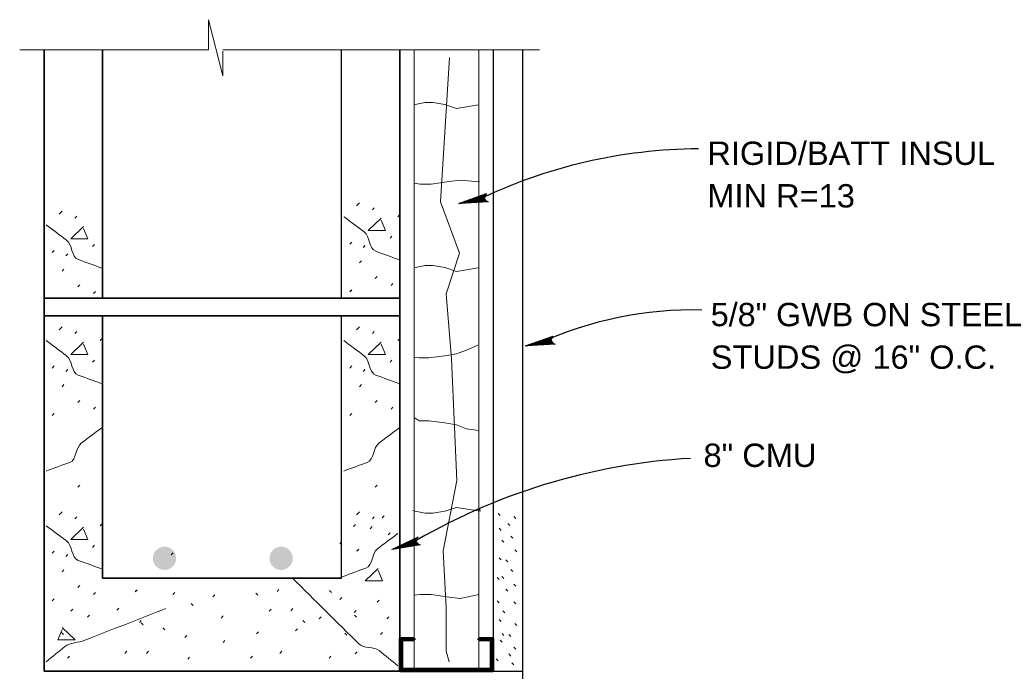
# Model space of a CAD drawing. Extents: x 1745 to 4097, y 1178 to 2898.
# Tile 5 of 18: x 2994 to 3015, y 1225 to 1239. Entities that reach past the tile are written whole.
import ezdxf
from ezdxf.enums import TextEntityAlignment as Align

# ---------------------------------------------------------------- set-up
doc = ezdxf.new("R2010")
doc.units = 0
doc.header["$LTSCALE"] = 0.03937
doc.header["$MEASUREMENT"] = 0
for name, color, linetype, lineweight in [('A-Anno-Patt', 152, 'Continuous', 18), ('A-Anno-Text', 53, 'Continuous', 25), ('A-Wall-Full-Extr', 2, 'Continuous', 35), ('OD38a701$0$Level 1', 7, 'Continuous', 18), ('OD38a701$0$Level 15', 7, 'Continuous', 18), ('OD38a701$0$Level 46', 7, 'Continuous', 18), ('OD38a701$0$Level 53', 7, 'Continuous', 18), ('OD38a701$0$Level 56', 7, 'Continuous', 18)]:
    doc.layers.add(name, color=color, linetype=linetype, lineweight=lineweight)
doc.styles.add('notes', font='ARIAL.TTF')

# ---------------------------------------------------------------- blocks, each defined once
blk = doc.blocks.new('OD38a701$0$LARROW_1')
at = {"layer": 'OD38a701$0$Level 46', "color": 3, "linetype": 'Continuous', "lineweight": 25, "flags": 128}
blk.add_lwpolyline([(-0.1564, 0.0226), (0, 0), (-0.1563, -0.0226), (-0.1514, -0.0189), (-0.1445, -0.0121), (-0.1411, -0.0059), (-0.1402, 0), (-0.1415, 0.0066), (-0.1451, 0.0131), (-0.1521, 0.0195), (-0.1564, 0.0226), (-0.0046, 0.0002), (-0.1513, -0.0211), (-0.1468, -0.0177), (-0.1395, -0.0109), (-0.1371, -0.002), (-0.1388, 0.0069), (-0.143, 0.013), (-0.1481, 0.018), (-0.1516, 0.0208), (-0.0129, 0.0003), (-0.1446, -0.0186), (-0.14, -0.0156), (-0.1376, -0.0117), (-0.135, -0.0068), (-0.1336, 0.0003), (-0.1344, 0.006), (-0.1371, 0.0105), (-0.1428, 0.0141), (-0.1465, 0.0185), (-0.0225, 0.0003), (-0.1374, -0.0159), (-0.1323, -0.0095), (-0.1308, -0.0018), (-0.1315, 0.0069), (-0.1414, 0.0163), (-0.0333, 0.0008), (-0.1308, -0.0129), (-0.1294, -0.0084), (-0.1264, -0.0011), (-0.1283, 0.0066), (-0.136, 0.0135), (-0.0431, 0.0007), (-0.1272, -0.01), (-0.1245, -0.0045), (-0.1233, 0.0014), (-0.1291, 0.0105), (-0.0549, 0.0007), (-0.1221, -0.0075), (-0.1203, -0.0034), (-0.1197, 0.0014), (-0.1245, 0.008), (-0.0689, 0.0007), (-0.1179, -0.0047), (-0.1165, 0.0016), (-0.121, 0.0055), (-0.0804, 0.0007), (-0.1146, -0.0029), (-0.1154, 0.0032), (-0.0921, 0.0008), (-0.1133, -0.0009), (-0.1139, 0.001), (-0.1066, 0.001)], dxfattribs=at)
blk = doc.blocks.new('OD38a701$0$LARROW_4')
at = {"layer": 'OD38a701$0$Level 56', "color": 3, "linetype": 'Continuous', "lineweight": 18, "flags": 128}
blk.add_lwpolyline([(-0.1564, 0.0226), (0, 0), (-0.1563, -0.0226), (-0.1514, -0.0189), (-0.1445, -0.0121), (-0.1411, -0.0059), (-0.1403, 0), (-0.1415, 0.0066), (-0.1451, 0.0131), (-0.1521, 0.0195), (-0.1564, 0.0226), (-0.0046, 0.0003), (-0.1513, -0.0211), (-0.1468, -0.0178), (-0.1395, -0.0109), (-0.1371, -0.002), (-0.1387, 0.0069), (-0.143, 0.013), (-0.1481, 0.018), (-0.1516, 0.0207), (-0.0129, 0.0002), (-0.1446, -0.0186), (-0.14, -0.0156), (-0.1376, -0.0117), (-0.135, -0.0068), (-0.1336, 0.0003), (-0.1344, 0.006), (-0.1371, 0.0105), (-0.1428, 0.0141), (-0.1465, 0.0185), (-0.0225, 0.0003), (-0.1374, -0.0159), (-0.1323, -0.0095), (-0.1308, -0.0017), (-0.1315, 0.0069), (-0.1414, 0.0163), (-0.0332, 0.0008), (-0.1308, -0.0129), (-0.1294, -0.0084), (-0.1264, -0.0011), (-0.1283, 0.0066), (-0.136, 0.0135), (-0.0431, 0.0007), (-0.1272, -0.01), (-0.1245, -0.0045), (-0.1232, 0.0014), (-0.1291, 0.0105), (-0.0549, 0.0007), (-0.1221, -0.0075), (-0.1202, -0.0034), (-0.1198, 0.0014), (-0.1245, 0.008), (-0.0689, 0.0008), (-0.1179, -0.0048), (-0.1165, 0.0016), (-0.121, 0.0055), (-0.0804, 0.0007), (-0.1146, -0.0029), (-0.1154, 0.0033), (-0.0921, 0.0008), (-0.1133, -0.0009), (-0.1139, 0.001), (-0.1066, 0.001)], dxfattribs=at)

msp = doc.modelspace()

# ---------------------------------------------------------------- hatches: boundary and pattern name
at = {"layer": 'A-Wall-Full-Extr'}
h = msp.add_hatch(color=256, dxfattribs=at)
edge = h.paths.add_edge_path()
edge.add_arc((2996.71468, 1227.76734), 0.25, 0, 360)
h = msp.add_hatch(color=256, dxfattribs=at)
edge = h.paths.add_edge_path()
edge.add_arc((2999.21456, 1227.76734), 0.25, 0, 360)

# ---------------------------------------------------------------- linework, layer by layer
at = {"layer": 'A-Anno-Patt', "flags": 128}
for points in [[(3002.81414, 1225.54688), (3002.7485, 1225.77674), (3002.7485, 1226.70574), (3002.69038, 1227.92486), (3002.9805, 1229.43436), (3002.8645, 1232.04699), (3002.7485, 1233.44036), (3003.0385, 1234.31124), (3002.63238, 1235.41436), (3002.82225, 1238.50658)], [(3003.44071, 1237.49117), (3002.97296, 1237.41323), (3002.72008, 1237.49748), (3002.46721, 1237.53973), (3002.29871, 1237.53973), (3002.08796, 1237.49748), (3002.06646, 1237.49318)], [(3003.46866, 1235.8394), (3003.04846, 1235.87598), (3002.81208, 1235.84648), (3002.42821, 1235.78735), (3002.19183, 1235.78735), (3002.07258, 1235.81389)], [(3003.43904, 1233.99752), (3002.97296, 1233.91985), (3002.72008, 1234.0041), (3002.46721, 1234.04635), (3002.29871, 1234.04635), (3002.09004, 1234.00452)], [(3003.43211, 1232.33582), (3003.43211, 1232.33582), (3003.18358, 1232.2331), (3002.97296, 1232.14885), (3002.72008, 1232.1066), (3002.38296, 1232.06448), (3002.17221, 1232.06448), (3002.06452, 1232.07039)], [(3003.44538, 1230.50435), (3003.44538, 1230.50435), (3003.18358, 1230.54635), (3002.97296, 1230.6306), (3002.72008, 1230.67285), (3002.38296, 1230.71498), (3002.17221, 1230.71498), (3002.06452, 1230.78306)], [(3003.47194, 1228.81887), (3003.47858, 1228.77535), (3002.97296, 1228.8596), (3002.72008, 1228.77535), (3002.46721, 1228.7331), (3002.29871, 1228.7331), (3002.08796, 1228.77535), (3002.08796, 1228.77535), (3002.03796, 1228.79233)], [(3003.45866, 1226.9874), (3003.04846, 1226.90348), (3002.81208, 1226.93298), (3002.42821, 1226.9921), (3002.19183, 1226.9921), (3002.06452, 1226.97413), (3002.06452, 1226.97413)]]:
    msp.add_lwpolyline(points, dxfattribs=at)
at = {"layer": 'A-Anno-Text'}
for centre, radius, start, end in [((3008.24481, 1225.44818), 11.10134, 90.443404, 115.742769), ((3008.03618, 1225.1593), 7.93267, 88.587207, 114.531713), ((3008.76133, 1216.64558), 13.28747, 93.352264, 120.838903)]:
    msp.add_arc(centre, radius, start, end, dxfattribs=at)
at = {"layer": 'A-Wall-Full-Extr'}
for p, q in [((2994.13604, 1225.34351), (2994.13604, 1238.6717)), ((2995.38554, 1233.34356), (2995.38554, 1238.6717)), ((3001.75904, 1225.34351), (3001.75904, 1238.6717)), ((2994.13597, 1233.34356), (3001.75897, 1233.34356)), ((2994.13597, 1232.96856), (3001.75897, 1232.96856)), ((2995.38554, 1227.34356), (2995.38554, 1232.96856)), ((2996.85897, 1227.84018), (2996.90097, 1227.88368)), ((2995.3856, 1227.34356), (3000.5096, 1227.34356)), ((2994.13597, 1225.34356), (3001.75897, 1225.34356))]:
    msp.add_line(p, q, dxfattribs=at)
at = {"layer": 'OD38a701$0$Level 1', "color": 7, "linetype": 'Continuous', "lineweight": 18}
for p, q in [((2997.65663, 1238.6717), (2997.65658, 1239.31672)), ((2997.65658, 1239.31672), (2997.96799, 1238.11299)), ((2993.61114, 1238.6717), (2997.65663, 1238.6717)), ((2997.96799, 1238.6717), (3004.75403, 1238.6717)), ((2997.96799, 1238.11299), (2997.96799, 1238.64475))]:
    msp.add_line(p, q, dxfattribs=at)
at = {"layer": 'OD38a701$0$Level 15', "color": 7, "linetype": 'Continuous', "lineweight": 25}
for p, q in [((3000.50954, 1233.34356), (3000.50954, 1238.6717)), ((3000.50954, 1227.34356), (3000.50954, 1232.96856)), ((3001.75897, 1225.34356), (2994.13597, 1225.34356)), ((2994.13597, 1225.34356), (3001.75897, 1225.34356))]:
    msp.add_line(p, q, dxfattribs=at)
at = {"layer": 'OD38a701$0$Level 15', "color": 4, "linetype": 'Continuous', "lineweight": 25}
for p, q in [((3003.75904, 1238.6717), (3003.75904, 1225.34356)), ((3004.38404, 1238.6717), (3004.38404, 1224.71856)), ((3001.75897, 1225.34356), (3004.38404, 1225.34356))]:
    msp.add_line(p, q, dxfattribs=at)
at = {"layer": 'OD38a701$0$Level 15', "color": 3, "linetype": 'Continuous', "lineweight": 60}
for p, q in [((3001.76556, 1226.04607), (3002.06504, 1226.04607)), ((3001.76556, 1225.35122), (3001.76556, 1226.04607)), ((3002.06504, 1226.01522), (3002.06504, 1226.04607)), ((3003.45236, 1226.04607), (3003.74832, 1226.04607)), ((3003.45236, 1226.01522), (3003.45236, 1226.04607)), ((3003.74832, 1225.35122), (3003.74832, 1226.04607)), ((3001.80071, 1225.39078), (3001.80071, 1226.01522)), ((3001.80071, 1226.01522), (3002.06504, 1226.01522)), ((3003.45236, 1226.01522), (3003.71318, 1226.01522)), ((3003.71318, 1225.39078), (3003.71318, 1226.01522)), ((3001.80071, 1225.39078), (3003.71318, 1225.39078)), ((3001.76556, 1225.35122), (3003.74832, 1225.35122))]:
    msp.add_line(p, q, dxfattribs=at)
at = {"layer": 'OD38a701$0$Level 46', "color": 3, "linetype": 'Continuous', "lineweight": 18}
for p, q in [((3002.06504, 1225.39078), (3002.06504, 1238.6717)), ((3003.45236, 1225.39078), (3003.45236, 1238.6717))]:
    msp.add_line(p, q, dxfattribs=at)
msp.add_arc((3007.85401, 1220.06092), 7.93267, 116.411187, 116.420327, dxfattribs=at)
at = {"layer": 'OD38a701$0$Level 53', "color": 4, "linetype": 'Continuous', "lineweight": 18}
for p, q in [((3000.83257, 1235.3242), (3000.87457, 1235.3677)), ((3000.85357, 1235.3452), (3000.89557, 1235.3887)), ((2994.4551, 1235.14713), (2994.4971, 1235.19063)), ((2994.4761, 1235.16813), (2994.5181, 1235.21163)), ((2994.79172, 1235.06288), (2994.83372, 1235.10638)), ((3001.16919, 1235.23995), (3001.21119, 1235.28345)), ((3001.71619, 1235.09258), (3001.75819, 1235.13608)), ((2995.17047, 1234.45251), (2995.21247, 1234.49601)), ((3000.68532, 1234.50333), (3000.72732, 1234.54683)), ((3001.54794, 1234.62958), (3001.58994, 1234.67308)), ((2994.30785, 1234.32626), (2994.34985, 1234.36976)), ((3000.89569, 1234.10333), (3000.93769, 1234.14683)), ((2994.51822, 1233.92626), (2994.56022, 1233.96976)), ((2994.85485, 1233.58951), (2994.89685, 1233.63301)), ((3001.23232, 1233.76658), (3001.27432, 1233.81008)), ((3001.56894, 1233.61933), (3001.61094, 1233.66283)), ((2995.19147, 1233.44226), (2995.23347, 1233.48576)), ((2994.4551, 1232.66813), (2994.4971, 1232.71163)), ((2994.4761, 1232.68913), (2994.5181, 1232.73263)), ((2994.79172, 1232.58388), (2994.83372, 1232.62738)), ((3000.83257, 1232.66813), (3000.87457, 1232.71163)), ((3000.85357, 1232.68913), (3000.89557, 1232.73263)), ((3001.16919, 1232.58388), (3001.21119, 1232.62738)), ((2995.33872, 1232.43651), (2995.38072, 1232.48001)), ((3001.71619, 1232.43651), (3001.75819, 1232.48001)), ((2995.17047, 1231.97351), (2995.21247, 1232.01701)), ((3001.54794, 1231.97351), (3001.58994, 1232.01701)), ((2994.30785, 1231.84726), (2994.34985, 1231.89076)), ((3000.68532, 1231.84726), (3000.72732, 1231.89076)), ((2994.51822, 1231.44726), (2994.56022, 1231.49076)), ((3000.89569, 1231.44726), (3000.93769, 1231.49076)), ((2994.85485, 1231.11051), (2994.89685, 1231.15401)), ((3001.23232, 1231.11051), (3001.27432, 1231.15401)), ((2995.19147, 1230.96326), (2995.23347, 1231.00676)), ((3001.56894, 1230.96326), (3001.61094, 1231.00676)), ((2994.85485, 1229.28921), (2994.89685, 1229.33271)), ((3001.23232, 1229.28921), (3001.27432, 1229.33271)), ((2994.4551, 1228.69668), (2994.4971, 1228.74018)), ((2994.4761, 1228.71768), (2994.5181, 1228.76118)), ((2994.79172, 1228.61243), (2994.83372, 1228.65593)), ((3000.83257, 1228.69668), (3000.87457, 1228.74018)), ((3000.85357, 1228.71768), (3000.89557, 1228.76118)), ((3001.16919, 1228.61243), (3001.21119, 1228.65593)), ((3001.37697, 1228.63343), (3001.41897, 1228.67693)), ((3003.9056, 1228.68181), (3003.8636, 1228.72531)), ((3004.24222, 1228.61868), (3004.20022, 1228.66218)), ((2995.33872, 1228.46506), (2995.38072, 1228.50856)), ((3001.12447, 1228.40193), (3001.16647, 1228.44543)), ((3003.9266, 1228.36606), (3003.8846, 1228.40956)), ((3004.11597, 1228.47131), (3004.07397, 1228.51481)), ((3003.98972, 1228.11356), (3003.94772, 1228.15706)), ((3004.1791, 1228.19768), (3004.1371, 1228.24118)), ((2995.17047, 1228.00206), (2995.21247, 1228.04556)), ((3000.51297, 1228.05818), (3000.47097, 1228.10168)), ((3004.26322, 1227.90306), (3004.22122, 1227.94656)), ((2994.30785, 1227.87581), (2994.34985, 1227.91931)), ((3003.9266, 1227.73468), (3003.8846, 1227.77818)), ((3004.07385, 1227.69256), (3004.03185, 1227.73606)), ((2994.51822, 1227.47581), (2994.56022, 1227.51931)), ((3004.1791, 1227.48218), (3004.1371, 1227.52568)), ((3003.8846, 1227.31381), (3003.8426, 1227.35731)), ((3003.98972, 1227.33481), (3003.94772, 1227.37831)), ((2994.85485, 1227.13906), (2994.89685, 1227.18256)), ((2999.12572, 1227.05481), (2999.16772, 1227.09831)), ((3004.07397, 1227.06118), (3004.03197, 1227.10468)), ((3004.24222, 1227.16643), (3004.20022, 1227.20993)), ((2995.19147, 1226.99181), (2995.23347, 1227.03531)), ((2996.8956, 1226.99168), (2996.9376, 1227.03518)), ((2997.75235, 1226.93931), (2997.79435, 1226.98281)), ((2998.71485, 1226.97868), (2998.67285, 1227.02218)), ((3000.2916, 1227.03406), (3000.2496, 1227.07756)), ((3000.47222, 1226.88643), (3000.51422, 1226.92993)), ((2994.7076, 1226.63406), (2994.7496, 1226.67756)), ((2995.69635, 1226.65493), (2995.73835, 1226.69843)), ((2997.3316, 1226.75718), (2997.2896, 1226.80068)), ((2998.95747, 1226.63381), (2998.99947, 1226.67731)), ((2999.41972, 1226.64393), (2999.46172, 1226.68743)), ((3001.27172, 1226.82331), (3001.31372, 1226.86681)), ((3003.88472, 1226.80856), (3003.84272, 1226.85206)), ((3004.24235, 1226.78756), (3004.20035, 1226.83106)), ((2997.92647, 1226.48656), (2997.96847, 1226.53006)), ((3000.03047, 1226.46556), (3000.07247, 1226.50906)), ((3000.82747, 1226.50606), (3000.78547, 1226.54956)), ((3001.4821, 1226.46556), (3001.5241, 1226.50906)), ((3003.92672, 1226.40881), (3003.88472, 1226.45231)), ((3004.01085, 1226.59818), (3003.96885, 1226.64168)), ((2996.17597, 1226.38756), (2996.21797, 1226.43106)), ((2996.25697, 1226.34106), (2996.21347, 1226.38456)), ((2996.72297, 1226.23131), (2996.68097, 1226.27481)), ((2999.52547, 1226.21293), (2999.56747, 1226.25643)), ((2999.71897, 1226.38756), (2999.67697, 1226.43106)), ((3004.26335, 1226.32456), (3004.22135, 1226.36806)), ((2994.54997, 1226.13556), (2994.50797, 1226.17906)), ((2997.1481, 1226.06556), (2997.1901, 1226.10906)), ((2998.68397, 1226.14968), (2998.72597, 1226.19318)), ((3000.6236, 1226.12056), (3000.5816, 1226.16406)), ((3003.98985, 1226.11393), (3003.94785, 1226.15743)), ((3004.13697, 1226.09306), (3004.09497, 1226.13656)), ((2997.9686, 1225.96031), (2998.0106, 1226.00381)), ((3003.94785, 1225.96668), (3003.90585, 1226.01018)), ((3004.24235, 1225.81931), (3004.20035, 1225.86281)), ((2995.86472, 1225.72881), (2995.90672, 1225.77231)), ((2996.3276, 1225.72893), (2996.3696, 1225.77243)), ((2997.21122, 1225.60256), (2997.25322, 1225.64606)), ((2998.55772, 1225.62356), (2998.59972, 1225.66706)), ((2999.18885, 1225.72881), (2999.23085, 1225.77231)), ((3000.24085, 1225.62368), (3000.28285, 1225.66718)), ((3003.8636, 1225.56668), (3003.8216, 1225.61018)), ((3004.1371, 1225.67193), (3004.0951, 1225.71543)), ((3004.20022, 1225.48243), (3004.15822, 1225.52593))]:
    msp.add_line(p, q, dxfattribs=at)
at = {"layer": 'OD38a701$0$Level 53', "color": 4, "linetype": 'Continuous', "lineweight": 25}
for p, q in [((3000.97694, 1234.42958), (3001.01744, 1234.47308)), ((2994.59947, 1234.25251), (2994.63997, 1234.29601)), ((3000.68757, 1233.48533), (3000.72957, 1233.52733)), ((2994.59947, 1231.77351), (2994.63997, 1231.81701)), ((3000.97694, 1231.77351), (3001.01744, 1231.81701)), ((2994.3101, 1230.82926), (2994.3521, 1230.87126)), ((3000.68757, 1230.82926), (3000.72957, 1230.87126)), ((3000.76422, 1228.44668), (3000.80622, 1228.48868)), ((3001.50697, 1228.26856), (3001.54897, 1228.31206)), ((3000.83797, 1227.92356), (3000.87997, 1227.96556)), ((2994.59947, 1227.80206), (2994.63997, 1227.84556)), ((2996.08447, 1227.05231), (2996.12647, 1227.09431)), ((2994.3101, 1226.85781), (2994.3521, 1226.89981)), ((2995.06747, 1226.50606), (2995.10947, 1226.54956)), ((3000.78235, 1226.60318), (3000.82435, 1226.64668)), ((3001.34497, 1226.13556), (3001.38697, 1226.17906)), ((2994.63547, 1225.62706), (2994.67597, 1225.66906)), ((3000.80347, 1225.71856), (3000.84547, 1225.76206))]:
    msp.add_line(p, q, dxfattribs=at)
at = {"layer": 'OD38a701$0$Level 53', "color": 4, "linetype": 'Continuous', "lineweight": 18, "flags": 128}
for points in [[(3001.35644, 1235.06033), (3001.08194, 1234.79633), (3001.45094, 1234.79633), (3001.35644, 1235.01833)], [(2994.97897, 1234.88326), (2994.70447, 1234.61926), (2995.07347, 1234.61926), (2994.97897, 1234.84126)], [(2994.97897, 1232.40426), (2994.70447, 1232.14026), (2995.07347, 1232.14026), (2994.97897, 1232.36226)], [(3001.35644, 1232.40426), (3001.08194, 1232.14026), (3001.45094, 1232.14026), (3001.35644, 1232.36226)], [(2994.97897, 1228.43281), (2994.70447, 1228.16881), (2995.07347, 1228.16881), (2994.97897, 1228.39081)], [(3001.29097, 1227.55006), (3001.01797, 1227.28606), (3001.38547, 1227.28606), (3001.29097, 1227.50806)], [(2994.52447, 1226.27956), (2994.79897, 1226.01706), (2994.42997, 1226.01706), (2994.52447, 1226.23756)]]:
    msp.add_lwpolyline(points, dxfattribs=at)
at = {"layer": 'OD38a701$0$Level 53', "color": 4, "linetype": 'Continuous', "lineweight": 18}
for points, knots in [([(2994.18097, 1234.91476), (2994.32529, 1234.80652), (2994.47009, 1234.69888), (2994.61447, 1234.59076), (2994.74445, 1234.49342), (2994.71412, 1234.23023), (2994.86647, 1234.17376), (2995.03473, 1234.11139), (2995.20363, 1234.0512), (2995.37197, 1233.98926)], [0, 0, 0, 0, 0.3454734, 0.3454734, 0.3454734, 0.65649474, 0.65649474, 0.65649474, 1, 1, 1, 1]), ([(3000.55844, 1235.09183), (3000.70276, 1234.98359), (3000.84756, 1234.87595), (3000.99194, 1234.76783), (3001.12192, 1234.67049), (3001.09159, 1234.4073), (3001.24394, 1234.35083), (3001.4122, 1234.28846), (3001.5811, 1234.22827), (3001.74944, 1234.16633)], [0, 0, 0, 0, 0.3454734, 0.3454734, 0.3454734, 0.65649474, 0.65649474, 0.65649474, 1, 1, 1, 1]), ([(2994.18097, 1232.43576), (2994.32529, 1232.32752), (2994.47009, 1232.21988), (2994.61447, 1232.11176), (2994.74445, 1232.01442), (2994.71412, 1231.75123), (2994.86647, 1231.69476), (2995.03473, 1231.63239), (2995.20363, 1231.5722), (2995.37197, 1231.51026)], [0, 0, 0, 0, 0.3454734, 0.3454734, 0.3454734, 0.65649474, 0.65649474, 0.65649474, 1, 1, 1, 1]), ([(3000.55844, 1232.43576), (3000.70276, 1232.32752), (3000.84756, 1232.21988), (3000.99194, 1232.11176), (3001.12192, 1232.01442), (3001.09159, 1231.75123), (3001.24394, 1231.69476), (3001.4122, 1231.63239), (3001.5811, 1231.5722), (3001.74944, 1231.51026)], [0, 0, 0, 0, 0.3454734, 0.3454734, 0.3454734, 0.65649474, 0.65649474, 0.65649474, 1, 1, 1, 1]), ([(2995.36873, 1230.56387), (2995.22441, 1230.45563), (2995.07961, 1230.34799), (2994.93523, 1230.23987), (2994.80525, 1230.14253), (2994.83558, 1229.87934), (2994.68323, 1229.82287), (2994.51497, 1229.76049), (2994.34607, 1229.7003), (2994.17773, 1229.63837)], [0, 0, 0, 0, 0.3454734, 0.3454734, 0.3454734, 0.65649474, 0.65649474, 0.65649474, 1, 1, 1, 1]), ([(3001.7462, 1230.56387), (3001.60188, 1230.45563), (3001.45708, 1230.34799), (3001.3127, 1230.23987), (3001.18272, 1230.14253), (3001.21305, 1229.87934), (3001.0607, 1229.82287), (3000.89244, 1229.76049), (3000.72354, 1229.7003), (3000.5552, 1229.63837)], [0, 0, 0, 0, 0.3454734, 0.3454734, 0.3454734, 0.65649474, 0.65649474, 0.65649474, 1, 1, 1, 1]), ([(2994.18097, 1228.46431), (2994.32529, 1228.35607), (2994.47009, 1228.24843), (2994.61447, 1228.14031), (2994.74445, 1228.04297), (2994.71412, 1227.77978), (2994.86647, 1227.72331), (2995.03473, 1227.66094), (2995.20363, 1227.60075), (2995.37197, 1227.53881)], [0, 0, 0, 0, 0.3454734, 0.3454734, 0.3454734, 0.65649474, 0.65649474, 0.65649474, 1, 1, 1, 1]), ([(3001.71397, 1228.29668), (3001.56965, 1228.18844), (3001.42485, 1228.0808), (3001.28047, 1227.97268), (3001.15049, 1227.87534), (3001.18074, 1227.61244), (3001.02847, 1227.55568), (3000.8603, 1227.493), (3000.69125, 1227.43328), (3000.52297, 1227.37118)], [0, 0, 0, 0, 0.3454734, 0.3454734, 0.3454734, 0.65649474, 0.65649474, 0.65649474, 1, 1, 1, 1]), ([(3001.71397, 1225.46456), (3001.58147, 1225.57256), (3001.44897, 1225.68056), (3001.31647, 1225.78856), (3001.1993, 1225.88407), (3000.99183, 1225.82014), (3000.88447, 1225.92656), (3000.40815, 1226.3987), (2999.93187, 1226.87087), (2999.4556, 1227.34306)], [0, 0, 0, 0, 0.17218321, 0.17218321, 0.17218321, 0.32445202, 0.32445202, 0.32445202, 1, 1, 1, 1]), ([(2994.18097, 1225.54831), (2994.31347, 1225.65631), (2994.44597, 1225.76431), (2994.57847, 1225.87231), (2994.69565, 1225.96782), (2994.86978, 1225.95501), (2995.01047, 1226.01031), (2995.58751, 1226.2371), (2996.16455, 1226.46389), (2996.7416, 1226.69068)], [0, 0, 0, 0, 0.18144163, 0.18144163, 0.18144163, 0.34189804, 0.34189804, 0.34189804, 1, 1, 1, 1])]:
    msp.add_open_spline(points, degree=3, knots=knots, dxfattribs=at)

# ---------------------------------------------------------------- block references
at = {"layer": 'A-Anno-Text'}
for name, p, xscale, yscale, zscale, rotation in [('OD38a701$0$LARROW_1', (3003.02237, 1235.37491), 4.00000129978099, 4.000001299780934, 4.000001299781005, 191.4806097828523), ('OD38a701$0$LARROW_1', (3004.45312, 1232.32045), 4.00000129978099, 4.000001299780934, 4.000001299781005, 191.4806097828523), ('OD38a701$0$LARROW_4', (3001.57916, 1227.95409), 4.000001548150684, 4.000001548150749, 4.000001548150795, 197.2844447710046)]:
    msp.add_blockref(name, p, dxfattribs=dict(at, xscale=xscale, yscale=yscale, zscale=zscale, rotation=rotation))

# ---------------------------------------------------------------- texts
at = {"layer": 'A-Anno-Text', "style": 'notes'}
for s, p in [('RIGID/BATT INSUL', (3008.34827, 1236.45313)), ('MIN R=13', (3008.34827, 1235.54)), ('5/8" GWB ON STEEL', (3008.42114, 1232.99351)), ('STUDS @ 16" O.C.', (3008.42114, 1232.08038)), ('8" CMU', (3008.2666, 1229.97595))]:
    msp.add_text(s, height=0.5, dxfattribs=at).set_placement(p, align=Align.MIDDLE_LEFT)

doc.saveas('drawing.dxf')
